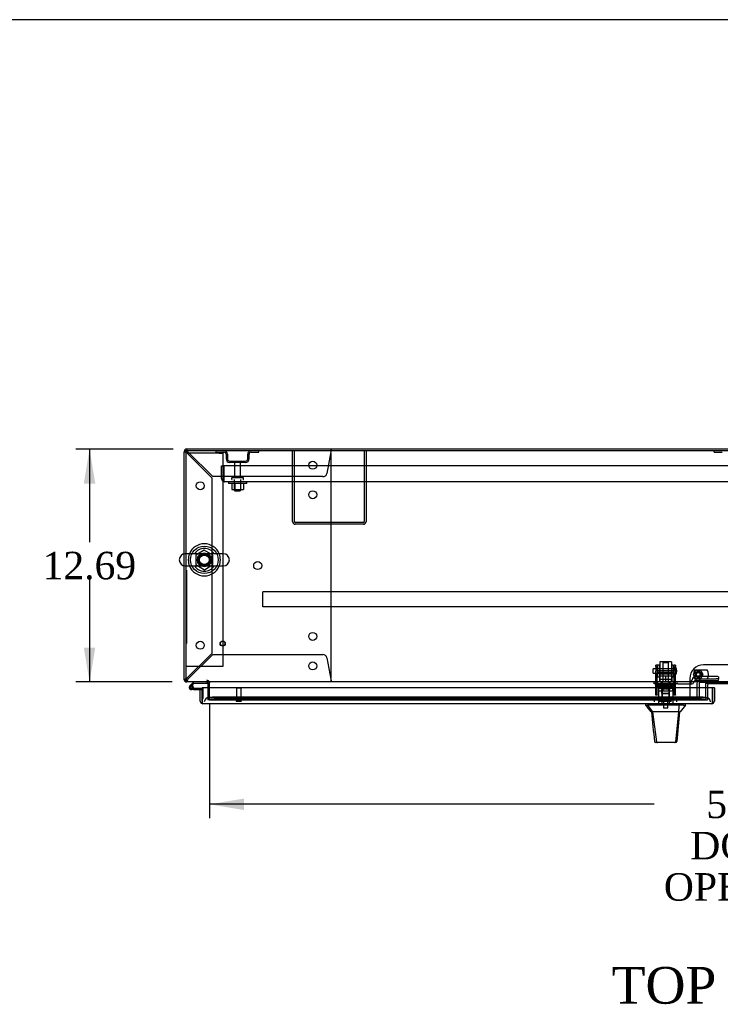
# Model space of a CAD drawing. Header units: inches. Extents: x 1 to 359, y -2 to 239.
# Tile 12 of 22: x 55 to 93, y 185 to 239. Entities that reach past the tile are written whole.
import ezdxf
from ezdxf.enums import TextEntityAlignment as Align
from ezdxf.lldxf.tags import DXFTag

# ---------------------------------------------------------------- set-up
doc = ezdxf.new("R2010")
doc.units = ezdxf.units.IN
doc.header["$MEASUREMENT"] = 0
for name, color, linetype in [('COM40565', 7, 'Continuous'), ('COM43133', 7, 'Continuous'), ('COM50521', 7, 'Continuous'), ('COM54746-56', 7, 'Continuous'), ('COM54837', 7, 'Continuous'), ('COM54928-3', 7, 'Continuous'), ('COM55702-58', 7, 'Continuous'), ('COM70096', 7, 'Continuous'), ('COM70108-2', 7, 'Continuous'), ('COM70219', 7, 'Continuous'), ('COM70738-1', 7, 'Continuous'), ('COM70838', 7, 'Continuous'), ('COM70839-2', 7, 'Continuous'), ('COM71153-2', 7, 'Continuous'), ('COM71155-5', 7, 'Continuous'), ('COM71156-2', 7, 'Continuous'), ('Default', 7, 'Continuous'), ('GSK86006', 7, 'Continuous'), ('HAN13064', 7, 'Continuous'), ('HAN13064_NUT', 7, 'Continuous'), ('HAN13064_SCREW', 7, 'Continuous'), ('HAN_NUT', 7, 'Continuous'), ('NTS16540', 7, 'Continuous'), ('NTS166105', 7, 'Continuous'), ('NTS166905', 7, 'Continuous'), ('NTS18147', 7, 'Continuous'), ('QLB20283', 7, 'Continuous'), ('ROL87452', 7, 'Continuous'), ('RVT17786', 7, 'Continuous'), ('RVT19000', 7, 'Continuous'), ('SCC180005', 7, 'Continuous'), ('SCS00680', 7, 'Continuous'), ('SPC87322', 7, 'Continuous'), ('STD21878', 7, 'Continuous'), ('STD26094', 7, 'Continuous'), ('STD26265', 7, 'Continuous'), ('WAF25059', 7, 'Continuous'), ('WAF25362', 7, 'Continuous'), ('WAF25376', 7, 'Continuous'), ('WAM254785', 7, 'Continuous'), ('WAM30038', 7, 'Continuous')]:
    doc.layers.add(name, color=color, linetype=linetype)
doc.styles.add('SEACAD_Times_New_Roman', font='times.ttf')
tags = doc.linetypes.add('HIDDEN2', pattern=[0.1875, 0.125, -0.0625]).pattern_tags.tags
tags[6:7] = [DXFTag(74, 4), DXFTag(75, 0), DXFTag(340, '0'), DXFTag(46, 0.0), DXFTag(50, 0.0), DXFTag(44, 0.0), DXFTag(45, 0.0)]
tags[4:5] = [DXFTag(74, 4), DXFTag(75, 0), DXFTag(340, '0'), DXFTag(46, 0.0), DXFTag(50, 0.0), DXFTag(44, 0.0), DXFTag(45, 0.0)]
doc.dimstyles.new('HAMMOND_(STH_-_300x200)', dxfattribs={"dimtxt": 1.5, "dimasz": 1.875, "dimexe": 0.75, "dimexo": 0.75, "dimgap": 0.375, "dimtad": 0, "dimtih": 1, "dimtoh": 1, "dimzin": 0, "dimdsep": 46, "dimtxsty": 'SEACAD_Times_New_Roman', "dimblk1": '_SE_FILLED', "dimblk2": '_SE_FILLED', "dimsah": 1, "dimcen": 0.75, "dimadec": 0, "dimazin": 0, "dimtfac": 0.8, "dimtofl": 0, "dimtmove": 0, "dimatfit": 3, "dimfxl": 1, "dimtolj": 1, "dimtzin": 0, "dimarcsym": 0})

# ---------------------------------------------------------------- blocks, each defined once
blk = doc.blocks.new('SE')
at = {"layer": 'COM40565', "color": 7, "linetype": 'HIDDEN2'}
for p, q in [((63.915, 215.251), (63.73, 215.251)), ((65.545, 215.251), (63.915, 215.251)), ((65.545, 215.251), (65.73, 215.251)), ((65.73, 215.251), (65.73, 203.626)), ((63.915, 203.626), (63.73, 203.626)), ((65.545, 203.626), (63.915, 203.626)), ((65.73, 203.626), (65.545, 203.626))]:
    blk.add_line(p, q, dxfattribs=at)
blk.add_circle((64.73, 209.439), 0.375, dxfattribs=at)
at = {"layer": 'COM43133', "color": 7, "linetype": 'HIDDEN2'}
for p, q in [((65.665, 214.565), (65.79, 214.565)), ((65.665, 213.875), (65.665, 214.565)), ((121.54, 214.565), (65.79, 214.565)), ((65.79, 213.875), (65.79, 214.565)), ((65.79, 214.565), (65.79, 213.875)), ((65.79, 213.792), (65.741, 213.725)), ((65.79, 213.875), (65.79, 213.875)), ((65.79, 213.875), (65.79, 213.792)), ((65.79, 213.875), (65.79, 213.725)), ((121.48, 213.69), (65.85, 213.69)), ((65.85, 213.69), (65.85, 213.69)), ((65.85, 213.69), (65.85, 213.69)), ((65.85, 213.69), (65.85, 213.69))]:
    blk.add_line(p, q, dxfattribs=at)
for start, end in [(180, 233.806), (233.806, 269.8792), (269.9411, 270)]:
    blk.add_arc((65.85, 213.875), 0.185, start, end, dxfattribs=at)
blk.add_open_spline([(65.79, 213.725), (65.8, 213.714), (65.81, 213.705), (65.825, 213.696), (65.83, 213.693), (65.84, 213.69), (65.845, 213.69), (65.85, 213.69)], degree=3, knots=[0, 0, 0, 0, 0.5, 0.5, 0.75, 0.75, 1, 1, 1, 1], dxfattribs=at)
at = {"layer": 'COM50521', "color": 7, "linetype": 'HIDDEN2'}
for p, q in [((69.539, 211.52), (69.539, 215.377)), ((69.634, 211.52), (69.634, 215.377)), ((73.444, 215.377), (73.444, 211.52)), ((73.539, 215.377), (73.539, 211.52)), ((73.396, 211.472), (69.682, 211.472)), ((73.396, 211.377), (69.682, 211.377))]:
    blk.add_line(p, q, dxfattribs=at)
for centre, radius, start, end in [((69.682, 211.52), 0.143, 180, 270), ((69.682, 211.52), 0.048, 180, 270), ((73.396, 211.52), 0.143, 270, 0), ((73.396, 211.52), 0.048, 270, 0)]:
    blk.add_arc(centre, radius, start, end, dxfattribs=at)
at = {"layer": 'COM54746-56', "color": 7, "linetype": 'Continuous'}
for p, q in [((64.158, 202.784), (63.946, 202.572)), ((63.962, 202.498), (63.962, 202.473)), ((64.01, 202.548), (64.183, 202.722)), ((64.037, 202.548), (64.012, 202.548)), ((64.012, 202.423), (64.037, 202.423)), ((64.141, 202.369), (64.025, 202.369)), ((64.087, 202.473), (64.087, 202.498)), ((64.142, 202.486), (64.087, 202.486)), ((64.141, 202.431), (64.128, 202.431)), ((64.605, 202.431), (64.141, 202.431)), ((64.141, 202.431), (64.141, 202.369)), ((64.141, 202.369), (64.605, 202.369)), ((64.183, 202.722), (64.877, 202.722)), ((64.605, 202.369), (64.605, 202.367)), ((64.877, 202.722), (64.877, 202.782)), ((64.605, 201.881), (64.605, 201.881))]:
    blk.add_line(p, q, dxfattribs=at)
at = {"layer": 'COM54746-56', "color": 7, "linetype": 'HIDDEN2'}
for p, q in [((63.989, 202.527), (64.01, 202.548)), ((64.128, 202.431), (64.025, 202.431)), ((64.087, 202.486), (64.08, 202.486)), ((64.08, 202.481), (64.141, 202.475)), ((64.642, 202.431), (64.605, 202.431)), ((64.667, 201.881), (64.667, 202.406)), ((64.877, 202.782), (64.877, 202.784)), ((64.605, 201.881), (64.667, 201.881))]:
    blk.add_line(p, q, dxfattribs=at)
at = {"layer": 'COM54746-56', "color": 7, "linetype": 'Continuous'}
for centre, radius, start, end in [((64.025, 202.486), 0.117, 132.392, 0), ((64.012, 202.498), 0.05, 90, 180), ((64.012, 202.473), 0.05, 180, 270), ((64.037, 202.498), 0.05, 0, 90), ((64.037, 202.473), 0.05, 270, 0), ((64.025, 202.486), 0.117, 0, 72.9726)]:
    blk.add_arc(centre, radius, start, end, dxfattribs=at)
at = {"layer": 'COM54746-56', "color": 7, "linetype": 'HIDDEN2'}
for centre, radius, start, end in [((64.025, 202.486), 0.117, 72.9726, 132.392), ((64.025, 202.486), 0.055, 131.1959, 0), ((64.025, 202.486), 0.055, 0, 131.1959), ((64.642, 202.406), 0.025, 0, 90)]:
    blk.add_arc(centre, radius, start, end, dxfattribs=at)
at = {"layer": 'COM54837', "color": 7, "linetype": 'HIDDEN2'}
for p, q in [((67.915, 207.649), (67.915, 207.692)), ((119.415, 207.692), (67.915, 207.692)), ((67.915, 206.922), (67.915, 207.649)), ((67.915, 206.879), (67.915, 206.922)), ((119.415, 206.879), (67.915, 206.879))]:
    blk.add_line(p, q, dxfattribs=at)
at = {"layer": 'COM54928-3', "color": 7, "linetype": 'HIDDEN2'}
for p, q in [((63.635, 215.329), (63.665, 215.329)), ((63.74, 215.329), (63.665, 215.329)), ((63.775, 215.376), (63.778, 215.376)), ((63.778, 215.442), (63.778, 215.472)), ((63.778, 215.367), (63.778, 215.442)), ((63.778, 215.376), (63.778, 215.376)), ((63.778, 215.271), (65.135, 213.914)), ((65.193, 213.972), (63.836, 215.329)), ((71.624, 215.329), (71.404, 214.151)), ((71.635, 215.472), (71.635, 215.442)), ((71.635, 215.367), (71.635, 215.442)), ((71.635, 203.099), (71.635, 215.156)), ((65.135, 213.914), (65.135, 204.341)), ((71.187, 213.972), (65.193, 213.972)), ((65.135, 204.341), (63.778, 202.984)), ((63.836, 202.927), (65.193, 204.284)), ((65.193, 204.284), (71.187, 204.284)), ((71.404, 204.104), (71.624, 202.927)), ((63.74, 202.927), (63.73, 202.927)), ((63.775, 202.879), (63.778, 202.879)), ((63.778, 202.888), (63.778, 202.813)), ((63.778, 202.879), (63.778, 202.879)), ((71.635, 202.888), (71.635, 202.813)), ((63.778, 202.784), (63.778, 202.813)), ((71.635, 202.813), (71.635, 202.784))]:
    blk.add_line(p, q, dxfattribs=at)
for centre in [(70.635, 214.597), (64.51, 213.472), (70.635, 212.987), (67.635, 209.128), (64.51, 204.784), (70.635, 205.269), (70.635, 203.659)]:
    blk.add_circle(centre, 0.218, dxfattribs=at)
for centre, radius, start, end in [((64.029, 215.906), 0.683, 237.7709, 248.4452), ((64.03, 215.479), 0.327, 207.4542, 219.5439), ((63.2, 215.078), 0.683, 21.5548, 32.2291), ((63.627, 215.076), 0.327, 50.4561, 62.5459), ((71.415, 215.156), 0.22, 0, 26.9345), ((74.221, 215.139), 2.604, 173.3199, 175.8249), ((71.942, 215.259), 0.326, 160.716, 167.6742), ((71.187, 214.192), 0.22, 270, 349.3887), ((71.187, 204.064), 0.22, 10.6113, 90), ((64.029, 202.349), 0.683, 111.5548, 122.2291), ((64.03, 202.776), 0.327, 140.4561, 152.5458), ((63.2, 203.177), 0.683, 327.7709, 338.4452), ((63.627, 203.179), 0.327, 297.4541, 309.5439), ((71.415, 203.099), 0.22, 333.0655, 0), ((74.221, 203.116), 2.604, 184.1751, 186.6801)]:
    blk.add_arc(centre, radius, start, end, dxfattribs=at)
blk.add_ellipse((63.778, 215.329), major_axis=(0.048, 0), ratio=0.99836, start_param=1.570796, end_param=3.141593, dxfattribs=at)
at = {"layer": 'COM55702-58', "color": 7, "linetype": 'HIDDEN2'}
for p, q in [((65.377, 215.305), (65.377, 215.377)), ((65.377, 215.305), (65.799, 215.305)), ((65.914, 215.189), (65.914, 214.939)), ((65.986, 215.189), (65.986, 214.939)), ((67.092, 214.939), (67.092, 215.189)), ((67.164, 214.939), (67.164, 215.189)), ((67.28, 215.305), (67.702, 215.305)), ((67.702, 215.305), (67.702, 215.377)), ((92.502, 215.305), (92.502, 215.377)), ((92.502, 215.305), (92.924, 215.305)), ((66.102, 214.824), (66.977, 214.824)), ((66.102, 214.752), (66.977, 214.752))]:
    blk.add_line(p, q, dxfattribs=at)
for centre, radius, start, end in [((65.799, 215.189), 0.188, 0, 90), ((65.799, 215.189), 0.116, 0, 90), ((67.28, 215.189), 0.188, 90, 180), ((67.28, 215.189), 0.115, 90, 180), ((66.102, 214.939), 0.188, 180, 270), ((66.102, 214.939), 0.116, 180, 270), ((66.977, 214.939), 0.116, 270, 0), ((66.977, 214.939), 0.188, 270, 0)]:
    blk.add_arc(centre, radius, start, end, dxfattribs=at)
at = {"layer": 'COM70096', "color": 7, "linetype": 'HIDDEN2'}
for p, q in [((95.416, 203.716), (91.916, 203.716)), ((91.166, 202.966), (91.166, 201.817)), ((92.129, 202.472), (92.129, 201.817)), ((91.166, 201.817), (92.129, 201.817))]:
    blk.add_line(p, q, dxfattribs=at)
at = {"layer": 'COM70096', "color": 7, "linetype": 'Continuous'}
for p, q in [((92.129, 202.614), (92.129, 202.472)), ((95.143, 202.674), (92.189, 202.674))]:
    blk.add_line(p, q, dxfattribs=at)
at = {"layer": 'COM70096', "color": 7, "linetype": 'HIDDEN2'}
blk.add_circle((91.629, 203.192), 0.156, dxfattribs=at)
blk.add_arc((91.916, 202.966), 0.75, 90, 180, dxfattribs=at)
at = {"layer": 'COM70096', "color": 7, "linetype": 'Continuous'}
blk.add_arc((92.189, 202.614), 0.06, 90, 180, dxfattribs=at)
at = {"layer": 'COM70108-2', "color": 7, "linetype": 'Continuous'}
for p, q in [((123.603, 215.377), (63.73, 215.377)), ((63.73, 215.377), (63.73, 209.77)), ((63.73, 209.108), (63.73, 202.927)), ((63.73, 202.927), (63.73, 202.784)), ((123.603, 202.784), (63.73, 202.784)), ((65.01, 202.784), (65.01, 202.736)), ((65.01, 202.472), (65.01, 202.736)), ((92.049, 202.472), (92.049, 202.715)), ((92.049, 202.715), (95.283, 202.715))]:
    blk.add_line(p, q, dxfattribs=at)
at = {"layer": 'COM70108-2', "color": 7, "linetype": 'HIDDEN2'}
for p, q in [((63.73, 209.77), (63.73, 209.108)), ((65.01, 201.958), (65.01, 202.472)), ((92.049, 201.958), (92.049, 202.472)), ((65.01, 201.958), (65.01, 201.911)), ((65.01, 201.815), (65.01, 201.911)), ((65.01, 201.911), (65.011, 201.91)), ((65.011, 201.817), (65.01, 201.815)), ((65.01, 201.815), (65.01, 201.815)), ((65.01, 201.815), (92.049, 201.815)), ((91.799, 201.951), (65.26, 201.951)), ((91.799, 201.857), (65.26, 201.857)), ((92.049, 201.911), (92.049, 201.958)), ((92.049, 201.91), (92.049, 201.911)), ((92.049, 201.911), (92.049, 201.815)), ((92.049, 201.815), (92.049, 201.817)), ((92.049, 201.815), (92.049, 201.815))]:
    blk.add_line(p, q, dxfattribs=at)
blk.add_circle((64.73, 209.439), 0.344, dxfattribs=at)
for centre, major_axis, start_param, end_param in [((65.26, 201.907), (-0.25, 0), 4.712389, 6.212082), ((65.26, 201.814), (-0.25, 0), 4.712389, 6.212082), ((91.799, 201.907), (-0.25, 0), 3.212696, 4.712389), ((91.799, 201.814), (0.25, 0), 0.071104, 1.570796)]:
    blk.add_ellipse(centre, major_axis=major_axis, ratio=0.173648, start_param=start_param, end_param=end_param, dxfattribs=at)
at = {"layer": 'COM70219', "color": 7, "linetype": 'HIDDEN2'}
for p, q in [((65.23, 201.942), (64.98, 201.942)), ((91.79, 201.942), (65.23, 201.942)), ((92.04, 201.942), (91.79, 201.942))]:
    blk.add_line(p, q, dxfattribs=at)
for centre, start, end in [((64.98, 201.692), 90, 180), ((92.04, 201.692), 0, 90)]:
    blk.add_arc(centre, 0.25, start, end, dxfattribs=at)
at = {"layer": 'COM70738-1', "color": 7, "linetype": 'HIDDEN2'}
for p, q in [((91.562, 202.694), (91.562, 202.002)), ((91.687, 202.694), (91.687, 202.002)), ((95.585, 202.754), (91.747, 202.754)), ((92.04, 201.942), (92.129, 201.942))]:
    blk.add_line(p, q, dxfattribs=at)
for centre, radius, start, end in [((91.747, 202.694), 0.185, 90, 180), ((91.747, 202.694), 0.06, 90, 180), ((91.747, 202.002), 0.185, 180, 270), ((91.747, 202.002), 0.06, 180, 270)]:
    blk.add_arc(centre, radius, start, end, dxfattribs=at)
at = {"layer": 'COM70838', "color": 7, "linetype": 'HIDDEN2'}
for p, q in [((91.3, 202.892), (91.3, 202.916)), ((92.613, 203.085), (91.493, 203.085)), ((91.493, 202.959), (92.613, 202.959)), ((91.493, 202.959), (91.493, 202.857)), ((91.493, 202.859), (92.738, 202.859)), ((92.738, 203.067), (92.738, 202.941)), ((92.738, 202.859), (92.738, 202.941)), ((89.228, 202.674), (89.228, 202.799)), ((89.228, 202.799), (89.353, 202.799)), ((89.353, 202.674), (89.228, 202.674)), ((89.835, 202.799), (89.353, 202.799)), ((89.353, 202.674), (90.436, 202.674)), ((90.436, 202.799), (89.871, 202.799)), ((90.436, 202.799), (90.525, 202.799)), ((90.525, 202.674), (90.436, 202.674)), ((91.183, 202.799), (90.525, 202.799)), ((90.525, 202.674), (91.238, 202.674)), ((91.238, 202.674), (91.238, 202.812)), ((91.238, 202.674), (91.308, 202.674)), ((91.368, 202.734), (91.368, 202.732))]:
    blk.add_line(p, q, dxfattribs=at)
for centre, radius, start, end in [((91.183, 202.916), 0.117, 298.0398, 0), ((91.493, 202.892), 0.193, 90, 180), ((91.493, 202.732), 0.125, 90, 180), ((91.183, 202.916), 0.117, 270, 298.0398), ((91.308, 202.734), 0.06, 270, 0)]:
    blk.add_arc(centre, radius, start, end, dxfattribs=at)
for centre, major_axis, start_param, end_param in [((92.613, 203.067), (-0.125, 0), 3.141593, 4.712389), ((92.613, 202.941), (0.125, 0), 0, 1.570796)]:
    blk.add_ellipse(centre, major_axis=major_axis, ratio=0.145455, start_param=start_param, end_param=end_param, dxfattribs=at)
at = {"layer": 'COM70839-2', "color": 7, "linetype": 'HIDDEN2'}
for p, q in [((89.322, 203.63), (89.322, 203.707)), ((89.392, 203.707), (89.322, 203.707)), ((89.322, 203.63), (89.322, 203.37)), ((89.322, 203.207), (89.322, 203.37)), ((89.392, 203.707), (89.392, 203.63)), ((89.392, 203.37), (89.392, 203.63)), ((90.314, 203.387), (89.392, 203.387)), ((89.392, 203.37), (89.392, 203.207)), ((90.314, 203.63), (90.314, 203.707)), ((90.384, 203.707), (90.314, 203.707)), ((90.314, 203.63), (90.314, 203.37)), ((90.314, 203.207), (90.314, 203.37)), ((90.384, 203.707), (90.384, 203.63)), ((90.384, 203.37), (90.384, 203.63)), ((90.384, 203.37), (90.384, 203.207)), ((89.322, 202.077), (89.322, 203.207)), ((89.392, 203.323), (90.314, 203.323)), ((89.392, 202.077), (89.392, 203.207)), ((90.314, 202.077), (90.314, 203.207)), ((90.384, 202.077), (90.384, 203.207)), ((90.314, 202.528), (89.392, 202.528)), ((89.322, 202.067), (89.322, 202.077)), ((89.392, 202.067), (89.322, 202.067)), ((89.392, 202.077), (89.392, 202.067)), ((90.314, 202.067), (90.314, 202.077)), ((90.384, 202.067), (90.314, 202.067)), ((90.384, 202.077), (90.384, 202.067))]:
    blk.add_line(p, q, dxfattribs=at)
at = {"layer": 'COM71153-2', "color": 7, "linetype": 'Continuous'}
for p, q in [((64.51, 202.367), (64.605, 202.367)), ((64.51, 201.74), (64.51, 202.367)), ((92.415, 202.472), (64.605, 202.472)), ((64.605, 202.472), (64.605, 201.74)), ((64.605, 201.74), (64.605, 202.367)), ((92.51, 202.472), (92.415, 202.472)), ((92.415, 202.472), (92.415, 201.74)), ((92.415, 201.74), (92.415, 202.472)), ((92.51, 202.472), (92.51, 201.74)), ((64.605, 201.677), (64.566, 201.626)), ((64.605, 201.74), (64.605, 201.74)), ((64.605, 201.74), (64.605, 201.677)), ((64.605, 201.74), (64.605, 201.626)), ((92.367, 201.597), (64.653, 201.597)), ((64.653, 201.597), (64.653, 201.597)), ((64.653, 201.597), (64.653, 201.597)), ((64.653, 201.597), (64.653, 201.597)), ((92.415, 201.605), (92.415, 201.74)), ((92.415, 201.74), (92.415, 201.605))]:
    blk.add_line(p, q, dxfattribs=at)
for centre, start, end in [((64.653, 201.74), 180, 232.4964), ((64.653, 201.74), 232.4964, 269.8439), ((64.653, 201.74), 269.9238, 270), ((92.367, 201.74), 270, 289.6129), ((92.367, 201.74), 289.6129, 0)]:
    blk.add_arc(centre, 0.143, start, end, dxfattribs=at)
blk.add_ellipse((92.367, 201.74), major_axis=(0, 0.143), ratio=0.99836, start_param=3.141593, end_param=3.483903, dxfattribs=at)
blk.add_open_spline([(64.605, 201.626), (64.613, 201.617), (64.621, 201.609), (64.633, 201.602), (64.637, 201.6), (64.645, 201.597), (64.649, 201.597), (64.653, 201.597)], degree=3, knots=[0, 0, 0, 0, 0.5, 0.5, 0.75, 0.75, 1, 1, 1, 1], dxfattribs=at)
at = {"layer": 'COM71155-5', "color": 7, "linetype": 'Continuous'}
for p, q in [((63.635, 209.765), (63.635, 215.329)), ((123.555, 215.472), (63.778, 215.472)), ((63.635, 202.879), (63.635, 209.113)), ((63.635, 202.879), (63.73, 202.879)), ((64.915, 202.736), (64.915, 202.472))]:
    blk.add_line(p, q, dxfattribs=at)
at = {"layer": 'COM71155-5', "color": 7, "linetype": 'HIDDEN2'}
for p, q in [((63.635, 209.113), (63.635, 209.765)), ((64.915, 202.472), (64.915, 201.817)), ((65.01, 201.817), (64.915, 201.817))]:
    blk.add_line(p, q, dxfattribs=at)
at = {"layer": 'COM71155-5', "color": 7, "linetype": 'Continuous'}
for centre, radius, start, end in [((63.778, 215.329), 0.143, 90, 180), ((63.778, 202.927), 0.143, 199.6129, 250.3871), ((64.867, 202.736), 0.048, 0, 90), ((64.867, 202.736), 0.143, 0, 19.6129)]:
    blk.add_arc(centre, radius, start, end, dxfattribs=at)
at = {"layer": 'COM71155-5', "color": 7, "linetype": 'HIDDEN2'}
for centre, radius, start, end in [((63.778, 215.329), 0.048, 90, 180), ((63.778, 202.927), 0.048, 180, 270), ((64.867, 202.736), 0.143, 19.6129, 90), ((63.778, 202.927), 0.143, 250.3871, 270)]:
    blk.add_arc(centre, radius, start, end, dxfattribs=at)
at = {"layer": 'COM71156-2', "color": 7, "linetype": 'HIDDEN2'}
for p, q in [((92.049, 202.709), (95.283, 202.709)), ((65.01, 201.817), (91.166, 201.817))]:
    blk.add_line(p, q, dxfattribs=at)
at = {"layer": 'GSK86006', "color": 7, "linetype": 'HIDDEN2'}
blk.add_circle((91.629, 203.192), 0.125, dxfattribs=at)
at = {"layer": 'HAN13064', "color": 7, "linetype": 'HIDDEN2'}
for p, q in [((89.723, 203.88), (89.693, 203.85)), ((89.693, 203.85), (90.013, 203.85)), ((89.693, 203.85), (89.693, 202.799)), ((89.983, 203.88), (89.723, 203.88)), ((90.013, 203.85), (89.983, 203.88)), ((90.013, 202.799), (90.013, 203.85)), ((89.457, 202.299), (89.653, 202.299)), ((89.457, 202.299), (89.457, 201.597)), ((89.653, 202.299), (90.053, 202.299)), ((89.653, 202.299), (89.653, 201.597)), ((89.693, 202.424), (89.693, 202.299)), ((89.693, 202.424), (89.853, 202.424)), ((89.853, 202.424), (90.013, 202.424)), ((90.013, 202.424), (90.013, 202.299)), ((90.053, 202.299), (90.248, 202.299)), ((90.053, 202.299), (90.053, 201.597)), ((90.248, 202.299), (90.248, 201.597))]:
    blk.add_line(p, q, dxfattribs=at)
at = {"layer": 'HAN13064', "color": 7, "linetype": 'Continuous'}
for p, q in [((88.763, 201.597), (88.763, 201.514)), ((88.763, 201.517), (88.862, 201.517)), ((88.876, 201.517), (88.862, 201.517)), ((88.862, 201.517), (89.146, 201.162)), ((88.954, 201.517), (88.876, 201.517)), ((90.572, 201.517), (88.954, 201.517)), ((90.752, 201.517), (90.572, 201.517)), ((90.829, 201.517), (90.752, 201.517)), ((90.829, 201.517), (90.943, 201.517)), ((90.943, 201.514), (90.943, 201.597)), ((89.063, 201.162), (89.078, 201.162)), ((89.146, 201.162), (89.078, 201.162)), ((89.191, 201.162), (89.146, 201.162)), ((89.146, 201.162), (89.361, 199.524)), ((89.283, 201.162), (89.191, 201.162)), ((90.56, 201.162), (89.283, 201.162)), ((90.56, 201.162), (90.396, 199.526)), ((90.59, 201.162), (90.56, 201.162)), ((90.605, 201.162), (90.59, 201.162)), ((90.615, 201.162), (90.605, 201.162)), ((90.615, 201.162), (90.643, 201.162)), ((89.247, 199.537), (89.247, 199.535)), ((89.407, 199.482), (89.307, 199.482)), ((90.344, 199.482), (89.407, 199.482)), ((90.398, 199.482), (90.344, 199.482)), ((90.458, 199.536), (90.458, 199.538))]:
    blk.add_line(p, q, dxfattribs=at)
for centre, radius, start, end in [((85.312, 198.183), 4.799, 38.3744, 44.0095), ((103.059, 190.972), 16.062, 138.9673, 140.6254), ((28.598, 207.206), 62.32, 353.47841, 354.43409), ((89.307, 199.542), 0.06, 185.9929, 270.0075), ((90.342, 199.537), 0.0554, 272.131, 348.8293), ((90.398, 199.542), 0.06, 269.9911, 354.4242)]:
    blk.add_arc(centre, radius, start, end, dxfattribs=at)
for points in [[(90.572, 201.517), (90.568, 201.398), (90.564, 201.28), (90.56, 201.162)], [(89.078, 201.162), (89.134, 200.62), (89.191, 200.078), (89.247, 199.537)], [(90.615, 201.162), (90.563, 200.62), (90.511, 200.079), (90.458, 199.538)]]:
    blk.add_open_spline(points, degree=3, dxfattribs=at)
blk.add_open_spline([(89.361, 199.524), (89.364, 199.511), (89.37, 199.501), (89.387, 199.486), (89.397, 199.482), (89.407, 199.482)], degree=3, knots=[0, 0, 0, 0, 0.5, 0.5, 1, 1, 1, 1], dxfattribs=at)
at = {"layer": 'HAN13064_NUT', "color": 7, "linetype": 'HIDDEN2'}
for p, q in [((89.52, 203.174), (89.52, 203.124)), ((89.52, 203.124), (89.687, 203.124)), ((89.52, 203.124), (89.52, 202.799)), ((90.155, 203.204), (89.55, 203.204)), ((89.687, 203.124), (89.853, 203.124)), ((89.853, 203.124), (90.019, 203.124)), ((89.853, 203.124), (89.853, 202.799)), ((90.019, 203.124), (90.185, 203.124)), ((90.185, 203.124), (90.185, 203.174)), ((90.185, 203.124), (90.185, 202.799))]:
    blk.add_line(p, q, dxfattribs=at)
for centre, start, end in [((89.55, 203.174), 90, 180), ((90.155, 203.174), 0, 90)]:
    blk.add_arc(centre, 0.03, start, end, dxfattribs=at)
at = {"layer": 'HAN13064_SCREW', "color": 7, "linetype": 'HIDDEN2'}
for p, q in [((90.115, 201.792), (89.59, 201.792)), ((89.59, 201.792), (89.59, 201.722)), ((89.742, 201.929), (89.631, 201.929)), ((89.631, 201.929), (89.631, 201.792)), ((89.964, 201.929), (89.742, 201.929)), ((89.742, 201.929), (89.742, 201.792)), ((90.075, 201.929), (89.964, 201.929)), ((89.964, 201.929), (89.964, 201.792)), ((90.075, 201.929), (90.075, 201.792)), ((90.115, 201.722), (90.115, 201.792)), ((90.115, 201.722), (89.59, 201.722)), ((89.737, 201.722), (89.737, 201.347)), ((89.969, 201.347), (89.737, 201.347)), ((89.969, 201.347), (89.969, 201.722))]:
    blk.add_line(p, q, dxfattribs=at)
at = {"layer": 'HAN_NUT', "color": 7, "linetype": 'HIDDEN2'}
for p, q in [((89.547, 201.907), (89.241, 201.907)), ((89.241, 201.692), (89.241, 201.907)), ((90.159, 201.907), (89.547, 201.907)), ((89.547, 201.692), (89.547, 201.907)), ((90.465, 201.907), (90.159, 201.907)), ((90.159, 201.692), (90.159, 201.907)), ((90.465, 201.692), (90.465, 201.907))]:
    blk.add_line(p, q, dxfattribs=at)
at = {"layer": 'NTS16540', "color": 7, "linetype": 'HIDDEN2'}
for p, q in [((91.446, 203.442), (92.122, 203.442)), ((92.122, 202.942), (91.446, 202.942))]:
    blk.add_line(p, q, dxfattribs=at)
blk.add_circle((91.629, 203.192), 0.101, dxfattribs=at)
for centre, start, end in [((91.879, 203.192), 150, 210), ((91.689, 203.192), 330, 30)]:
    blk.add_arc(centre, 0.5, start, end, dxfattribs=at)
at = {"layer": 'NTS166105', "color": 7, "linetype": 'HIDDEN2'}
for p, q in [((66.224, 213.594), (66.224, 213.274)), ((66.384, 213.594), (66.384, 213.274)), ((66.694, 213.594), (66.694, 213.274)), ((66.855, 213.594), (66.855, 213.274)), ((66.224, 213.274), (66.384, 213.274)), ((66.384, 213.274), (66.694, 213.274)), ((66.694, 213.274), (66.855, 213.274))]:
    blk.add_line(p, q, dxfattribs=at)
at = {"layer": 'NTS166905', "color": 7, "linetype": 'HIDDEN2'}
for p, q in [((64.73, 209.974), (64.265, 209.702)), ((65.195, 209.702), (64.73, 209.974)), ((64.265, 209.702), (64.265, 209.176)), ((65.195, 209.176), (65.195, 209.702)), ((64.265, 209.176), (64.734, 208.901)), ((64.734, 208.901), (65.195, 209.176))]:
    blk.add_line(p, q, dxfattribs=at)
blk.add_circle((64.73, 209.439), 0.263, dxfattribs=at)
at = {"layer": 'NTS18147', "color": 7, "linetype": 'HIDDEN2'}
for p, q in [((89.39, 202.663), (89.39, 202.725)), ((89.453, 202.725), (89.39, 202.725)), ((89.39, 202.725), (89.39, 202.725)), ((89.453, 202.725), (89.39, 202.725)), ((89.458, 202.663), (89.39, 202.663)), ((89.39, 202.663), (89.39, 202.6)), ((89.458, 202.663), (89.39, 202.663)), ((89.39, 202.6), (89.458, 202.6)), ((89.39, 202.6), (89.458, 202.6)), ((89.453, 202.725), (89.453, 202.663)), ((89.453, 202.725), (89.453, 202.725)), ((89.458, 202.6), (89.458, 202.663)), ((89.458, 202.663), (89.458, 202.663)), ((89.458, 202.6), (89.785, 202.6)), ((89.458, 202.6), (89.785, 202.6)), ((89.653, 202.725), (89.621, 202.725)), ((89.653, 202.725), (89.621, 202.725)), ((89.633, 202.6), (89.633, 202.162)), ((89.633, 202.6), (89.633, 202.6)), ((89.921, 202.663), (89.785, 202.663)), ((89.785, 202.663), (89.785, 202.6)), ((89.921, 202.663), (89.785, 202.663)), ((89.785, 202.663), (89.785, 202.663)), ((89.785, 202.6), (89.921, 202.6)), ((89.785, 202.6), (89.921, 202.6)), ((89.921, 202.6), (89.921, 202.663)), ((89.921, 202.663), (89.921, 202.663)), ((89.921, 202.6), (90.248, 202.6)), ((89.921, 202.6), (90.248, 202.6)), ((90.084, 202.725), (90.053, 202.725)), ((90.084, 202.725), (90.053, 202.725)), ((90.073, 202.162), (90.073, 202.6)), ((90.073, 202.6), (90.073, 202.6)), ((90.316, 202.663), (90.248, 202.663)), ((90.248, 202.663), (90.248, 202.6)), ((90.316, 202.663), (90.248, 202.663)), ((90.248, 202.663), (90.248, 202.663)), ((90.248, 202.6), (90.316, 202.6)), ((90.248, 202.6), (90.316, 202.6)), ((90.253, 202.725), (90.253, 202.663)), ((90.316, 202.725), (90.253, 202.725)), ((90.253, 202.725), (90.253, 202.725)), ((90.316, 202.725), (90.253, 202.725)), ((90.316, 202.725), (90.316, 202.663)), ((90.316, 202.725), (90.316, 202.725)), ((90.316, 202.6), (90.316, 202.663)), ((90.073, 202.162), (89.633, 202.162)), ((89.633, 202.162), (90.073, 202.162))]:
    blk.add_line(p, q, dxfattribs=at)
for centre, start_param, end_param in [((89.621, 202.406), 2.506883, 3.776302), ((89.621, 202.406), 2.506883, 3.776302), ((89.653, 202.406), 2.506883, 3.141593), ((89.653, 202.406), 2.506883, 3.141593), ((90.053, 202.406), 3.141593, 3.776302), ((90.053, 202.406), 3.141593, 3.776302), ((90.084, 202.406), 2.506883, 3.776302), ((90.084, 202.406), 2.506883, 3.776302)]:
    blk.add_ellipse(centre, major_axis=(0, -0.318), ratio=0.866025, start_param=start_param, end_param=end_param, dxfattribs=at)
at = {"layer": 'QLB20283', "color": 7, "linetype": 'HIDDEN2'}
for p, q in [((63.76, 208.879), (63.73, 208.879)), ((63.76, 208.879), (63.76, 208.504)), ((63.76, 208.504), (63.76, 205.254)), ((63.771, 207.603), (63.76, 207.603)), ((63.771, 207.592), (63.76, 207.592)), ((63.77, 207.455), (63.76, 207.455)), ((63.77, 207.452), (63.76, 207.452)), ((63.771, 207.424), (63.76, 207.424)), ((63.771, 207.415), (63.76, 207.415)), ((63.76, 207.282), (63.771, 207.282)), ((63.76, 207.273), (63.771, 207.273)), ((63.77, 207.243), (63.76, 207.243)), ((63.771, 207.242), (63.76, 207.242)), ((63.77, 207.455), (63.77, 207.592)), ((63.77, 207.282), (63.77, 207.415)), ((63.77, 207.096), (63.77, 207.242)), ((63.77, 207.096), (63.76, 207.096)), ((63.77, 207.091), (63.76, 207.091)), ((63.771, 207.066), (63.76, 207.066)), ((63.76, 206.917), (63.771, 206.917)), ((63.77, 206.885), (63.76, 206.885)), ((63.771, 206.885), (63.76, 206.885)), ((63.77, 206.739), (63.76, 206.739)), ((63.77, 206.733), (63.76, 206.733)), ((63.771, 206.707), (63.76, 206.707)), ((63.771, 206.695), (63.76, 206.695)), ((63.77, 206.917), (63.77, 207.066)), ((63.77, 206.739), (63.77, 206.885)), ((63.77, 206.533), (63.77, 206.695)), ((63.77, 206.533), (63.76, 206.533)), ((63.77, 206.498), (63.76, 206.498)), ((63.77, 206.385), (63.76, 206.385)), ((63.77, 206.354), (63.76, 206.354)), ((63.77, 206.319), (63.76, 206.319)), ((63.771, 206.315), (63.76, 206.315)), ((63.76, 206.095), (63.771, 206.095)), ((63.77, 206.385), (63.77, 206.498)), ((63.77, 206.354), (63.77, 206.385)), ((63.77, 206.095), (63.77, 206.315)), ((63.76, 205.254), (63.76, 204.879)), ((63.76, 204.879), (63.73, 204.879))]:
    blk.add_line(p, q, dxfattribs=at)
at = {"layer": 'ROL87452', "color": 7, "linetype": 'HIDDEN2'}
for p, q in [((89.54, 203.879), (89.54, 202.879)), ((90.165, 203.879), (89.54, 203.879)), ((90.165, 203.879), (90.165, 202.879))]:
    blk.add_line(p, q, dxfattribs=at)
at = {"layer": 'RVT17786', "color": 7, "linetype": 'HIDDEN2'}
for p, q in [((89.174, 203.254), (89.174, 203.504)), ((90.384, 203.504), (89.174, 203.504)), ((89.174, 203.254), (90.384, 203.254))]:
    blk.add_line(p, q, dxfattribs=at)
blk.add_arc((90.151, 203.379), 0.318, 317.1291, 42.8709, dxfattribs=at)
at = {"layer": 'RVT19000', "color": 7, "linetype": 'HIDDEN2'}
for p, q in [((90.165, 202.912), (89.54, 202.912)), ((89.54, 202.879), (89.54, 202.799)), ((90.165, 202.799), (90.165, 202.879)), ((89.658, 202.799), (89.658, 202.674)), ((89.712, 202.674), (89.712, 202.462)), ((89.993, 202.462), (89.712, 202.462)), ((89.871, 202.799), (89.835, 202.799)), ((89.993, 202.462), (89.993, 202.674)), ((90.048, 202.674), (90.048, 202.799))]:
    blk.add_line(p, q, dxfattribs=at)
at = {"layer": 'SCC180005', "color": 7, "linetype": 'HIDDEN2'}
for p, q in [((91.38, 203.192), (91.505, 203.408)), ((91.505, 203.408), (91.754, 203.408)), ((91.754, 203.408), (91.879, 203.192)), ((91.505, 202.976), (91.38, 203.192)), ((91.754, 202.976), (91.505, 202.976)), ((91.879, 203.192), (91.754, 202.976))]:
    blk.add_line(p, q, dxfattribs=at)
blk.add_circle((91.629, 203.192), 0.123, dxfattribs=at)
at = {"layer": 'SCS00680', "color": 7, "linetype": 'Continuous'}
for p, q in [((65.766, 209.77), (63.694, 209.77)), ((63.694, 209.108), (65.766, 209.108))]:
    blk.add_line(p, q, dxfattribs=at)
for centre, radius, start, end in [((64.73, 209.439), 0.625, 32.0055, 147.9945), ((63.694, 209.439), 0.331, 90, 270), ((65.766, 209.439), 0.331, 270, 90), ((64.73, 209.439), 0.625, 212.0055, 327.9945)]:
    blk.add_arc(centre, radius, start, end, dxfattribs=at)
at = {"layer": 'SPC87322', "color": 7, "linetype": 'HIDDEN2'}
for p, q in [((89.46, 202.674), (89.46, 202.299)), ((89.615, 202.799), (89.615, 202.674)), ((89.625, 202.799), (89.625, 202.674)), ((90.08, 202.799), (90.08, 202.674)), ((90.09, 202.799), (90.09, 202.674)), ((90.245, 202.299), (90.245, 202.674))]:
    blk.add_line(p, q, dxfattribs=at)
at = {"layer": 'STD21878', "color": 7, "linetype": 'HIDDEN2'}
for p, q in [((66.73, 202.442), (66.48, 202.442)), ((66.48, 202.442), (66.48, 201.723)), ((66.73, 201.723), (66.73, 202.442)), ((66.745, 201.723), (66.464, 201.723)), ((66.464, 201.723), (66.464, 201.692)), ((66.745, 201.692), (66.745, 201.723))]:
    blk.add_line(p, q, dxfattribs=at)
for radius in [0.141, 0.125]:
    blk.add_circle((65.73, 204.879), radius, dxfattribs=at)
at = {"layer": 'STD26094', "color": 7, "linetype": 'HIDDEN2'}
for p, q in [((66.374, 214.692), (66.374, 213.915)), ((66.704, 213.915), (66.704, 214.692)), ((66.214, 213.885), (66.214, 213.845)), ((66.834, 213.915), (66.244, 213.915)), ((66.352, 213.815), (66.352, 213.227)), ((66.727, 213.227), (66.727, 213.815)), ((66.864, 213.845), (66.864, 213.885)), ((66.727, 213.227), (66.352, 213.227)), ((66.352, 213.227), (66.389, 213.19)), ((66.389, 213.19), (66.689, 213.19)), ((66.689, 213.19), (66.727, 213.227))]:
    blk.add_line(p, q, dxfattribs=at)
for centre, radius, start, end in [((66.434, 214.692), 0.06, 90, 180), ((66.644, 214.692), 0.06, 0, 90), ((66.244, 213.885), 0.03, 90, 180), ((66.244, 213.845), 0.03, 180, 270), ((66.834, 213.885), 0.03, 0, 90), ((66.834, 213.845), 0.03, 270, 0)]:
    blk.add_arc(centre, radius, start, end, dxfattribs=at)
at = {"layer": 'STD26265', "color": 7, "linetype": 'HIDDEN2'}
for p, q in [((89.703, 202.692), (89.668, 202.657)), ((89.668, 202.657), (90.038, 202.657)), ((89.668, 202.657), (89.668, 201.692)), ((90.003, 202.692), (89.703, 202.692)), ((90.038, 202.657), (90.003, 202.692)), ((90.038, 201.692), (90.038, 202.657))]:
    blk.add_line(p, q, dxfattribs=at)
at = {"layer": 'WAF25059', "color": 7, "linetype": 'HIDDEN2'}
for p, q in [((66.039, 213.69), (66.039, 213.594)), ((67.039, 213.594), (66.039, 213.594)), ((67.039, 213.594), (67.039, 213.69))]:
    blk.add_line(p, q, dxfattribs=at)
at = {"layer": 'WAF25362', "color": 7, "linetype": 'HIDDEN2'}
blk.add_circle((64.73, 209.439), 0.344, dxfattribs=at)
at = {"layer": 'WAF25362', "color": 7, "linetype": 'Continuous'}
for start, end in [(22.2452, 157.7548), (202.2452, 337.7548)]:
    blk.add_arc((64.73, 209.439), 0.875, start, end, dxfattribs=at)
at = {"layer": 'WAF25362', "color": 7, "linetype": 'HIDDEN2'}
for start, end in [(157.7548, 202.2452), (0, 22.2452), (337.7548, 0)]:
    blk.add_arc((64.73, 209.439), 0.875, start, end, dxfattribs=at)
at = {"layer": 'WAF25376', "color": 7, "linetype": 'HIDDEN2'}
for p, q in [((89.416, 203.694), (89.416, 203.064)), ((89.516, 203.694), (89.416, 203.694)), ((89.516, 203.694), (89.516, 203.064)), ((90.19, 203.064), (90.19, 203.694)), ((90.29, 203.694), (90.19, 203.694)), ((90.29, 203.064), (90.29, 203.694)), ((89.416, 203.064), (89.516, 203.064)), ((90.19, 203.064), (90.29, 203.064))]:
    blk.add_line(p, q, dxfattribs=at)
at = {"layer": 'WAM254785', "color": 7, "linetype": 'HIDDEN2'}
for radius in [0.75, 0.312]:
    blk.add_circle((64.73, 209.439), radius, dxfattribs=at)
at = {"layer": 'WAM30038', "color": 7, "linetype": 'HIDDEN2'}
for p, q in [((89.478, 202.475), (90.228, 202.475)), ((89.478, 202.475), (89.478, 202.451)), ((90.228, 202.475), (89.478, 202.475)), ((89.478, 202.475), (89.478, 202.475)), ((89.478, 202.451), (90.228, 202.451)), ((90.228, 202.451), (89.478, 202.451)), ((89.679, 202.387), (89.625, 202.387)), ((89.679, 202.387), (89.625, 202.387)), ((89.651, 202.432), (89.679, 202.387)), ((89.651, 202.432), (89.679, 202.387)), ((89.692, 202.403), (89.667, 202.442)), ((89.704, 202.387), (89.676, 202.432)), ((89.704, 202.387), (89.676, 202.432)), ((89.679, 202.387), (89.692, 202.403)), ((89.679, 202.387), (89.692, 202.403)), ((89.835, 202.387), (89.704, 202.387)), ((89.835, 202.387), (89.704, 202.387)), ((89.835, 202.432), (89.835, 202.387)), ((89.87, 202.387), (89.87, 202.432)), ((90.002, 202.387), (89.87, 202.387)), ((90.002, 202.387), (89.87, 202.387)), ((90.03, 202.432), (90.002, 202.387)), ((90.03, 202.432), (90.002, 202.387)), ((90.038, 202.441), (90.014, 202.403)), ((90.014, 202.403), (90.027, 202.387)), ((90.014, 202.403), (90.027, 202.387)), ((90.027, 202.387), (90.055, 202.432)), ((90.027, 202.387), (90.055, 202.432)), ((90.081, 202.387), (90.027, 202.387)), ((90.081, 202.387), (90.027, 202.387)), ((90.228, 202.451), (90.228, 202.475)), ((90.228, 202.475), (90.228, 202.475))]:
    blk.add_line(p, q, dxfattribs=at)
for centre, radius, start, end in [((88.95, 201.866), 0.85, 41.7058, 43.4493), ((89.854, 202.433), 0.0181, 91.7718, 183.073), ((89.852, 202.432), 0.0182, 357.1609, 87.9942), ((90.759, 201.863), 0.854, 136.5547, 138.2901)]:
    blk.add_arc(centre, radius, start, end, dxfattribs=at)
for points, knots in [([(89.625, 202.387), (89.613, 202.399), (89.602, 202.412), (89.59, 202.425), (89.588, 202.427), (89.587, 202.429), (89.585, 202.432)], [0, 0, 0, 0, 0.858552, 0.858552, 0.858552, 1, 1, 1, 1]), ([(89.646, 202.445), (89.646, 202.445), (89.646, 202.444), (89.646, 202.44), (89.648, 202.436), (89.651, 202.432)], [0.4389304, 0.4389304, 0.4389304, 0.4389304, 0.5, 0.5, 1, 1, 1, 1]), ([(89.676, 202.432), (89.674, 202.434), (89.673, 202.436), (89.669, 202.44), (89.667, 202.442), (89.663, 202.446), (89.66, 202.447), (89.655, 202.45), (89.653, 202.451), (89.651, 202.451)], [0, 0, 0, 0, 0.25, 0.25, 0.5, 0.5, 0.75, 0.75, 1, 1, 1, 1]), ([(90.055, 202.451), (90.053, 202.451), (90.05, 202.45), (90.046, 202.447), (90.043, 202.446), (90.037, 202.44), (90.033, 202.436), (90.03, 202.432)], [0, 0, 0, 0, 0.25, 0.25, 0.5, 0.5, 1, 1, 1, 1]), ([(90.055, 202.432), (90.056, 202.434), (90.058, 202.436), (90.059, 202.44), (90.06, 202.442), (90.06, 202.444), (90.06, 202.445), (90.06, 202.445)], [0, 0, 0, 0, 0.25, 0.25, 0.5, 0.5, 0.5626015, 0.5626015, 0.5626015, 0.5626015]), ([(90.121, 202.432), (90.119, 202.429), (90.117, 202.427), (90.116, 202.425), (90.104, 202.412), (90.093, 202.399), (90.081, 202.387)], [0, 0, 0, 0, 0.141448, 0.141448, 0.141448, 1, 1, 1, 1])]:
    blk.add_open_spline(points, degree=3, knots=knots, dxfattribs=at)
blk = doc.blocks.new('DMBLK4437')
at = {"layer": 'Default', "linetype": 'Continuous'}
for points in [[(66.885, 195.804), (66.885, 196.429), (65.01, 196.116)], [(120.448, 195.804), (122.323, 196.116), (120.448, 196.429)]]:
    blk.add_hatch(color=7, dxfattribs=at).paths.add_polyline_path(points)
at = {"layer": 'Default', "color": 7, "linetype": 'Continuous'}
for p, q in [((65.01, 201.597), (65.01, 195.366)), ((122.323, 201.597), (122.323, 195.366)), ((89.233, 196.116), (65.01, 196.116)), ((122.323, 196.116), (100.022, 196.116))]:
    blk.add_line(p, q, dxfattribs=at)
at = {"layer": 'Default', "color": 7, "linetype": 'Continuous', "style": 'SEACAD_Times_New_Roman'}
for s, p in [('57.31', (92.068, 196.866)), ('DOOR ', (91.197, 194.616)), ('OPENING', (89.758, 192.366))]:
    blk.add_text(s, height=1.5, dxfattribs=at).set_placement(p, align=Align.TOP_LEFT)
blk = doc.blocks.new('_SE_FILLED')
at = {"color": 0}
blk.add_line((0, 0), (-1, 0), dxfattribs=at)
blk.add_solid([(0, 0), (-1, -0.1665), (-1, 0.1665), (0, 0)], dxfattribs=at)
blk = doc.blocks.new('DMBLK4438')
at = {"layer": 'Default', "linetype": 'Continuous'}
for points in [[(58.167, 213.597), (58.792, 213.597), (58.479, 215.472)], [(58.167, 204.659), (58.479, 202.784), (58.792, 204.659)]]:
    blk.add_hatch(color=7, dxfattribs=at).paths.add_polyline_path(points)
at = {"layer": 'Default', "color": 7, "linetype": 'Continuous'}
for p, q in [((63.028, 215.472), (57.729, 215.472)), ((58.479, 215.472), (58.479, 210.403)), ((58.479, 208.378), (58.479, 202.784)), ((62.98, 202.784), (57.729, 202.784))]:
    blk.add_line(p, q, dxfattribs=at)
at = {"layer": 'Default', "color": 7, "linetype": 'Continuous', "style": 'SEACAD_Times_New_Roman'}
blk.add_text('12.69', height=1.5, dxfattribs=at).set_placement((55.92, 209.878), align=Align.TOP_LEFT)
blk = doc.blocks.new('BORDER')
at = {"layer": 'Default', "color": 7, "linetype": 'Continuous'}
blk.add_line((0, 27.86), (-41.86, 27.86), dxfattribs=at)

msp = doc.modelspace()

# ---------------------------------------------------------------- block references
at = {"layer": 'Default', "color": 7, "xscale": 8.55, "yscale": 8.55, "zscale": 8.55}
msp.add_blockref('BORDER', (359.223, 0.67), dxfattribs=at)
at = {"layer": 'Default'}
msp.add_blockref('SE', (0, 0), dxfattribs=at)

# ---------------------------------------------------------------- texts
at = {"layer": 'Default', "color": 7, "linetype": 'Continuous', "style": 'SEACAD_Times_New_Roman'}
msp.add_text('TOP VIEW', height=2, dxfattribs=at).set_placement((86.91, 187.254), align=Align.TOP_LEFT)

# ---------------------------------------------------------------- dimensions: what is measured, and where the dimension line sits
at = {"layer": 'Default', "color": 7, "linetype": 'Continuous'}
dim = msp.add_linear_dim(base=(58.479, 215.472), p1=(63.778, 215.472), p2=(63.73, 202.784), angle=269.7832, text='\\A1;<>', dimstyle='HAMMOND_(STH_-_300x200)', dxfattribs=at)
dim.commit()
dim.dimension.update_dxf_attribs({"geometry": 'DMBLK4438', "text_midpoint": (58.479, 209.128), "dimtype": 161})
dim = msp.add_linear_dim(base=(65.01, 196.116), p1=(122.323, 202.347), p2=(65.01, 202.347), text='\\A1;<>\\PDOOR \\XOPENING', dimstyle='HAMMOND_(STH_-_300x200)', dxfattribs=at)
dim.commit()
dim.dimension.update_dxf_attribs({"geometry": 'DMBLK4437', "text_midpoint": (94.627, 196.116), "dimtype": 160})

doc.saveas('drawing.dxf')
